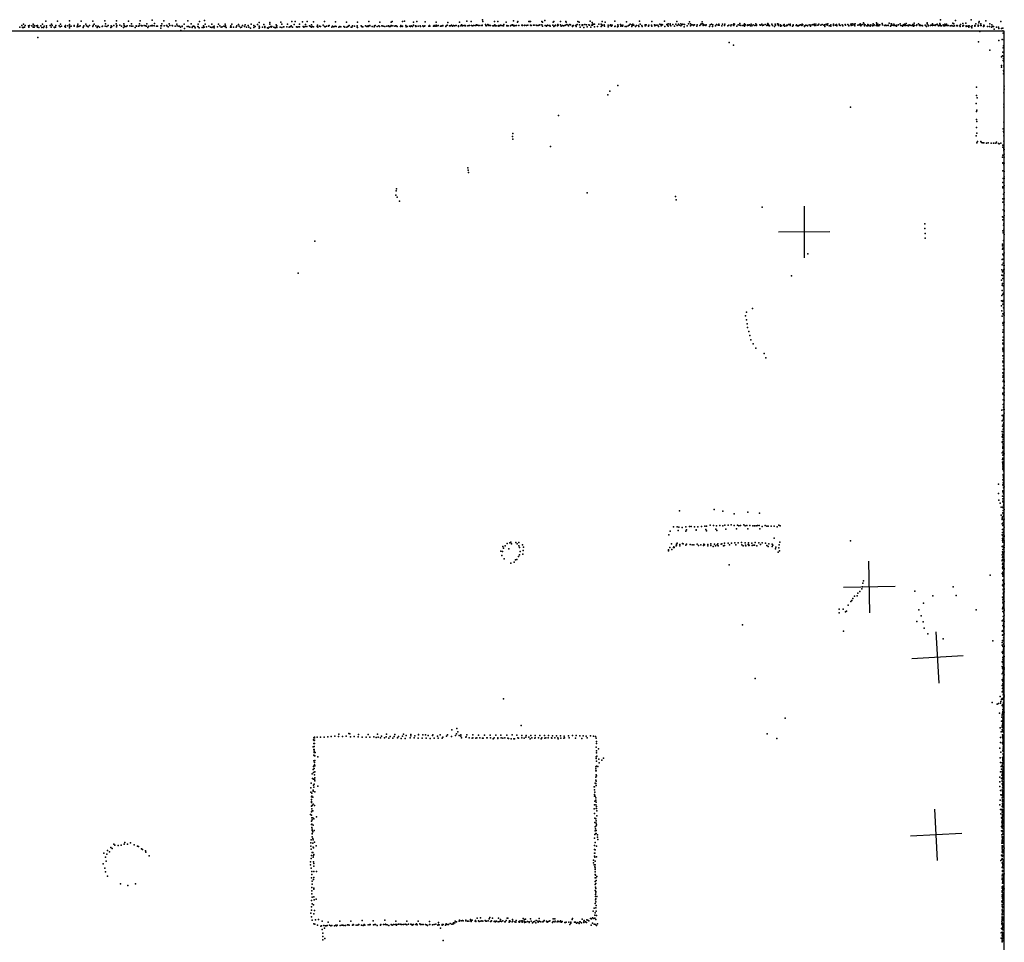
# Model space of a CAD drawing. Header units: millimetres. Extents: x -34227 to 17188, y -21142 to 32093.
# Tile 10 of 14: x -10554 to -2889, y 16348 to 23528. Entities that reach past the tile are written whole.
import ezdxf

# ---------------------------------------------------------------- set-up
doc = ezdxf.new("R2010")
doc.units = ezdxf.units.MM
for name, color, linetype in [('HWALLS', 32, 'Continuous'), ('P', 9, 'Continuous'), ('PANOS', 10, 'Continuous'), ('ROOMS', 1, 'Continuous')]:
    doc.layers.add(name, color=color, linetype=linetype)

msp = doc.modelspace()

# ---------------------------------------------------------------- linework, layer by layer
at = {"layer": 'HWALLS'}
for points in [[(-2889.2, 23437.8), (-17240.2, 23437.8)], [(-2889.2, 603.2), (-2889.2, 23437.8)]]:
    msp.add_lwpolyline(points, dxfattribs=at)
at = {"layer": 'P'}
for p in [(-10552, 23470), (-10538, 23482), (-10532, 23467), (-10523, 23494), (-10523, 23468), (-10516, 23471), (-10512, 23482), (-10486, 23481), (-10482, 23471), (-10477, 23484), (-10460, 23481), (-10449, 23493), (-10448, 23469), (-10442, 23484), (-10442, 23470), (-10425, 23481), (-10416, 23484), (-10414, 23469), (-10404, 23467), (-10390, 23480), (-10380, 23468), (-10377, 23492), (-10368, 23468), (-10364, 23478), (-10351, 23517), (-10346, 23479), (-10346, 23466), (-10317, 23482), (-10309, 23470), (-10306, 23492), (-10300, 23482), (-10285, 23469), (-10282, 23466), (-10274, 23470), (-10272, 23482), (-10259, 23517), (-10245, 23480), (-10238, 23473), (-10237, 23493), (-10227, 23478), (-10201, 23475), (-10198, 23470), (-10197, 23482), (-10179, 23481), (-10167, 23519), (-10167, 23490), (-10166, 23465), (-10164, 23478), (-10152, 23477), (-10130, 23484), (-10129, 23477), (-10107, 23473), (-10103, 23479), (-10102, 23493), (-10094, 23475), (-10082, 23480), (-10075, 23516), (-10060, 23467), (-10057, 23476), (-10053, 23481), (-10039, 23494), (-10033, 23479), (-10022, 23475), (-10021, 23472), (-10011, 23483), (-9984, 23516), (-9984, 23475), (-9981, 23482), (-9974, 23494), (-9961, 23480), (-9950, 23466), (-9949, 23474), (-9942, 23477), (-9933, 23471), (-9912, 23474), (-9910, 23478), (-9891, 23518), (-9888, 23478), (-9886, 23496), (-9874, 23475), (-9865, 23482), (-9844, 23466), (-9842, 23481), (-9839, 23472), (-9837, 23474), (-9820, 23482), (-9802, 23495), (-9800, 23473), (-9799, 23519), (-9797, 23483), (-9773, 23485), (-9760, 23478), (-9746, 23466), (-9744, 23497), (-9740, 23482), (-9735, 23474), (-9724, 23474), (-9717, 23481), (-9707, 23517), (-9695, 23481), (-9684, 23477), (-9682, 23496), (-9673, 23478), (-9654, 23467), (-9648, 23479), (-9645, 23478), (-9629, 23477), (-9623, 23480), (-9621, 23496), (-9615, 23518), (-9609, 23482), (-9605, 23480), (-9599, 23479), (-9584, 23482), (-9573, 23480), (-9567, 23478), (-9563, 23497), (-9556, 23466), (-9548, 23477), (-9534, 23480), (-9525, 23483), (-9523, 23524), (-9522, 23479), (-9519, 23482), (-9508, 23479), (-9505, 23498), (-9489, 23478), (-9482, 23478), (-9456, 23479), (-9456, 23463), (-9449, 23480), (-9446, 23496), (-9431, 23518), (-9428, 23479), (-9410, 23483), (-9408, 23481), (-9407, 23482), (-9399, 23473), (-9389, 23496), (-9384, 23482), (-9366, 23483), (-9363, 23481), (-9344, 23477), (-9338, 23519), (-9331, 23494), (-9328, 23480), (-9315, 23477), (-9310, 23478), (-9303, 23470), (-9289, 23478), (-9288, 23474), (-9274, 23494), (-9270, 23460), (-9250, 23475), (-9246, 23518), (-9240, 23476), (-9229, 23471), (-9220, 23495), (-9212, 23466), (-9209, 23475), (-9201, 23477), (-9193, 23476), (-9188, 23464), (-9167, 23476), (-9165, 23493), (-9165, 23472), (-9156, 23465), (-9154, 23513), (-9134, 23467), (-9122, 23479), (-9122, 23466), (-9118, 23470), (-9115, 23522), (-9110, 23492), (-9100, 23472), (-9081, 23478), (-9068, 23470), (-9058, 23493), (-9057, 23466), (-9048, 23473), (-9040, 23477), (-9039, 23464), (-9014, 23472), (-9006, 23494), (-8996, 23479), (-8986, 23469), (-8977, 23473), (-8965, 23478), (-8957, 23475), (-8954, 23493), (-8951, 23481), (-8946, 23467), (-8913, 23469), (-8909, 23479), (-8907, 23469), (-8901, 23492), (-8889, 23469), (-8868, 23469), (-8864, 23481), (-8850, 23491), (-8845, 23477), (-8836, 23466), (-8828, 23470), (-8820, 23482), (-8804, 23474), (-8798, 23489), (-8787, 23471), (-8776, 23482), (-8769, 23470), (-8758, 23463), (-8752, 23492), (-8731, 23482), (-8731, 23467), (-8721, 23476), (-8702, 23491), (-8689, 23507), (-8689, 23477), (-8689, 23463), (-8687, 23469), (-8664, 23469), (-8654, 23490), (-8646, 23474), (-8646, 23466), (-8625, 23465), (-8619, 23461), (-8611, 23471), (-8607, 23492), (-8606, 23505), (-8599, 23476), (-8597, 23469), (-8592, 23475), (-8575, 23469), (-8565, 23464), (-8557, 23489), (-8555, 23473), (-8552, 23468), (-8551, 23479), (-8527, 23470), (-8521, 23509), (-8513, 23492), (-8512, 23468), (-8499, 23472), (-8498, 23473), (-8474, 23473), (-8469, 23493), (-8455, 23470), (-8450, 23473), (-8443, 23476), (-8440, 23480), (-8435, 23513), (-8429, 23470), (-8417, 23490), (-8409, 23515), (-8400, 23473), (-8394, 23469), (-8385, 23472), (-8375, 23492), (-8375, 23473), (-8351, 23512), (-8347, 23474), (-8341, 23471), (-8331, 23475), (-8328, 23490), (-8319, 23475), (-8315, 23515), (-8297, 23480), (-8291, 23476), (-8283, 23470), (-8282, 23489), (-8275, 23475), (-8267, 23473), (-8266, 23512), (-8237, 23475), (-8235, 23486), (-8232, 23471), (-8220, 23477), (-8211, 23475), (-8191, 23485), (-8181, 23475), (-8180, 23513), (-8177, 23472), (-8166, 23478), (-8149, 23481), (-8149, 23477), (-8145, 23482), (-8123, 23470), (-8118, 23478), (-8109, 23473), (-8099, 23478), (-8096, 23512), (-8091, 23476), (-8069, 23469), (-8062, 23475), (-8054, 23473), (-8053, 23473), (-8030, 23476), (-8023, 23471), (-8010, 23510), (-8008, 23470), (-8000, 23475), (-7995, 23478), (-7990, 23483), (-7974, 23470), (-7968, 23470), (-7963, 23479), (-7947, 23478), (-7927, 23480), (-7927, 23470), (-7925, 23468), (-7924, 23509), (-7895, 23479), (-7893, 23477), (-7888, 23472), (-7882, 23472), (-7861, 23479), (-7851, 23476), (-7841, 23474), (-7840, 23479), (-7836, 23514), (-7827, 23483), (-7827, 23480), (-7811, 23475), (-7794, 23473), (-7791, 23480), (-7787, 23482), (-7772, 23476), (-7757, 23480), (-7752, 23474), (-7750, 23510), (-7735, 23479), (-7733, 23481), (-7725, 23477), (-7710, 23474), (-7696, 23478), (-7684, 23480), (-7678, 23475), (-7669, 23474), (-7663, 23510), (-7661, 23484), (-7659, 23479), (-7654, 23514), (-7649, 23479), (-7634, 23477), (-7627, 23479), (-7622, 23481), (-7615, 23475), (-7590, 23476), (-7586, 23484), (-7577, 23475), (-7573, 23513), (-7573, 23478), (-7558, 23516), (-7548, 23483), (-7544, 23473), (-7538, 23475), (-7520, 23477), (-7511, 23475), (-7507, 23479), (-7495, 23476), (-7489, 23485), (-7487, 23510), (-7473, 23481), (-7470, 23474), (-7468, 23477), (-7463, 23513), (-7451, 23477), (-7435, 23480), (-7434, 23474), (-7416, 23480), (-7411, 23476), (-7403, 23477), (-7399, 23480), (-7398, 23512), (-7370, 23478), (-7366, 23478), (-7365, 23481), (-7364, 23482), (-7360, 23478), (-7333, 23478), (-7328, 23482), (-7321, 23478), (-7312, 23477), (-7311, 23508), (-7311, 23485), (-7299, 23479), (-7295, 23484), (-7277, 23477), (-7274, 23478), (-7267, 23479), (-7261, 23480), (-7260, 23484), (-7236, 23475), (-7235, 23480), (-7226, 23485), (-7222, 23506), (-7208, 23479), (-7201, 23480), (-7192, 23486), (-7185, 23477), (-7178, 23484), (-7168, 23479), (-7158, 23482), (-7155, 23482), (-7138, 23480), (-7137, 23476), (-7131, 23508), (-7119, 23480), (-7115, 23487), (-7106, 23483), (-7106, 23479), (-7093, 23482), (-7086, 23482), (-7086, 23481), (-7084, 23479), (-7072, 23517), (-7064, 23480), (-7055, 23483), (-7053, 23482), (-7040, 23513), (-7036, 23482), (-7028, 23481), (-7021, 23483), (-7009, 23484), (-7004, 23484), (-6998, 23489), (-6998, 23485), (-6989, 23485), (-6981, 23484), (-6972, 23483), (-6955, 23484), (-6954, 23486), (-6953, 23484), (-6950, 23526), (-6949, 23514), (-6927, 23491), (-6924, 23484), (-6923, 23481), (-6922, 23483), (-6910, 23490), (-6907, 23484), (-6903, 23486), (-6894, 23482), (-6889, 23482), (-6871, 23481), (-6863, 23479), (-6858, 23514), (-6858, 23485), (-6856, 23489), (-6851, 23481), (-6839, 23481), (-6832, 23515), (-6825, 23483), (-6823, 23478), (-6814, 23482), (-6812, 23486), (-6800, 23482), (-6791, 23479), (-6787, 23481), (-6786, 23490), (-6768, 23510), (-6761, 23482), (-6761, 23481), (-6759, 23481), (-6750, 23481), (-6732, 23479), (-6731, 23484), (-6719, 23487), (-6717, 23486), (-6715, 23488), (-6710, 23518), (-6709, 23480), (-6702, 23481), (-6699, 23482), (-6699, 23479), (-6687, 23482), (-6678, 23508), (-6675, 23513), (-6669, 23483), (-6644, 23486), (-6643, 23484), (-6640, 23482), (-6639, 23485), (-6625, 23483), (-6622, 23486), (-6608, 23484), (-6599, 23486), (-6590, 23514), (-6582, 23514), (-6578, 23485), (-6577, 23513), (-6574, 23485), (-6574, 23483), (-6573, 23484), (-6553, 23485), (-6548, 23486), (-6532, 23486), (-6528, 23483), (-6518, 23482), (-6517, 23483), (-6510, 23486), (-6505, 23488), (-6504, 23487), (-6490, 23513), (-6488, 23487), (-6484, 23478), (-6483, 23508), (-6465, 23521), (-6464, 23484), (-6454, 23477), (-6453, 23481), (-6444, 23486), (-6433, 23484), (-6426, 23484), (-6425, 23478), (-6403, 23486), (-6402, 23509), (-6396, 23515), (-6395, 23476), (-6389, 23481), (-6383, 23486), (-6368, 23481), (-6364, 23491), (-6363, 23486), (-6345, 23514), (-6344, 23487), (-6338, 23478), (-6328, 23483), (-6320, 23481), (-6311, 23482), (-6304, 23486), (-6302, 23514), (-6300, 23508), (-6294, 23490), (-6284, 23485), (-6281, 23480), (-6270, 23490), (-6267, 23487), (-6251, 23481), (-6251, 23476), (-6245, 23483), (-6243, 23484), (-6224, 23484), (-6222, 23485), (-6222, 23475), (-6215, 23490), (-6208, 23515), (-6199, 23509), (-6196, 23489), (-6190, 23469), (-6176, 23488), (-6174, 23483), (-6169, 23487), (-6162, 23468), (-6155, 23491), (-6142, 23488), (-6136, 23472), (-6123, 23487), (-6117, 23486), (-6113, 23516), (-6107, 23470), (-6101, 23485), (-6097, 23506), (-6094, 23492), (-6094, 23485), (-6085, 23492), (-6080, 23472), (-6079, 23494), (-6056, 23476), (-6045, 23493), (-6028, 23493), (-6028, 23475), (-6024, 23490), (-6020, 23485), (-6019, 23515), (-6019, 23483), (-6005, 23489), (-6004, 23484), (-6002, 23477), (-5996, 23508), (-5973, 23485), (-5972, 23472), (-5956, 23483), (-5954, 23488), (-5948, 23478), (-5943, 23485), (-5941, 23485), (-5922, 23517), (-5921, 23475), (-5919, 23477), (-5900, 23473), (-5898, 23489), (-5895, 23477), (-5877, 23491), (-5874, 23477), (-5870, 23482), (-5860, 23477), (-5858, 23486), (-5841, 23475), (-5830, 23476), (-5829, 23512), (-5816, 23480), (-5809, 23485), (-5801, 23493), (-5789, 23476), (-5788, 23488), (-5781, 23494), (-5781, 23485), (-5774, 23486), (-5761, 23475), (-5752, 23484), (-5738, 23483), (-5735, 23475), (-5730, 23516), (-5725, 23493), (-5711, 23483), (-5709, 23475), (-5686, 23480), (-5685, 23487), (-5682, 23480), (-5676, 23488), (-5660, 23477), (-5658, 23481), (-5657, 23486), (-5635, 23486), (-5634, 23513), (-5633, 23477), (-5611, 23489), (-5610, 23481), (-5600, 23486), (-5585, 23486), (-5582, 23476), (-5571, 23494), (-5561, 23488), (-5559, 23479), (-5556, 23491), (-5549, 23487), (-5535, 23516), (-5532, 23476), (-5516, 23491), (-5510, 23486), (-5507, 23497), (-5507, 23477), (-5490, 23488), (-5489, 23497), (-5484, 23480), (-5469, 23491), (-5457, 23477), (-5446, 23492), (-5438, 23514), (-5435, 23482), (-5425, 23493), (-5420, 23485), (-5408, 23497), (-5408, 23480), (-5400, 23489), (-5391, 23493), (-5382, 23473), (-5378, 23490), (-5359, 23479), (-5348, 23495), (-5341, 23511), (-5332, 23495), (-5332, 23479), (-5323, 23489), (-5314, 23487), (-5309, 23483), (-5302, 23489), (-5282, 23478), (-5280, 23487), (-5259, 23482), (-5251, 23491), (-5250, 23495), (-5241, 23512), (-5238, 23497), (-5234, 23482), (-5233, 23493), (-5230, 23491), (-5220, 23485), (-5212, 23484), (-5209, 23489), (-5184, 23475), (-5178, 23487), (-5168, 23494), (-5160, 23476), (-5158, 23487), (-5137, 23481), (-5130, 23490), (-5116, 23486), (-5112, 23492), (-5112, 23485), (-5109, 23485), (-5089, 23480), (-5084, 23493), (-5082, 23492), (-5066, 23482), (-5064, 23492), (-5042, 23481), (-5033, 23485), (-5018, 23480), (-5016, 23488), (-5000, 23487), (-4995, 23496), (-4995, 23483), (-4991, 23491), (-4989, 23492), (-4971, 23478), (-4961, 23488), (-4949, 23498), (-4949, 23485), (-4941, 23483), (-4925, 23483), (-4915, 23487), (-4912, 23478), (-4911, 23495), (-4903, 23487), (-4888, 23484), (-4885, 23488), (-4880, 23486), (-4872, 23489), (-4865, 23480), (-4860, 23492), (-4854, 23481), (-4845, 23489), (-4832, 23483), (-4824, 23495), (-4819, 23489), (-4819, 23482), (-4793, 23488), (-4786, 23485), (-4776, 23493), (-4772, 23482), (-4763, 23486), (-4750, 23491), (-4739, 23482), (-4733, 23492), (-4730, 23498), (-4725, 23491), (-4725, 23484), (-4716, 23481), (-4700, 23493), (-4693, 23483), (-4678, 23476), (-4674, 23492), (-4670, 23485), (-4655, 23497), (-4649, 23489), (-4648, 23493), (-4647, 23483), (-4632, 23489), (-4631, 23478), (-4624, 23480), (-4607, 23486), (-4604, 23490), (-4601, 23477), (-4586, 23480), (-4582, 23485), (-4579, 23483), (-4568, 23491), (-4557, 23486), (-4556, 23494), (-4556, 23484), (-4538, 23478), (-4533, 23482), (-4532, 23487), (-4510, 23482), (-4507, 23489), (-4499, 23479), (-4492, 23480), (-4488, 23484), (-4483, 23486), (-4475, 23487), (-4465, 23484), (-4463, 23493), (-4458, 23487), (-4445, 23475), (-4442, 23480), (-4434, 23485), (-4425, 23483), (-4420, 23480), (-4408, 23488), (-4398, 23485), (-4398, 23478), (-4384, 23488), (-4377, 23491), (-4367, 23494), (-4367, 23484), (-4357, 23494), (-4357, 23482), (-4342, 23485), (-4335, 23489), (-4332, 23494), (-4318, 23485), (-4308, 23490), (-4293, 23486), (-4288, 23489), (-4285, 23486), (-4285, 23475), (-4275, 23492), (-4268, 23486), (-4264, 23496), (-4252, 23479), (-4243, 23484), (-4240, 23488), (-4239, 23477), (-4219, 23492), (-4218, 23490), (-4218, 23484), (-4202, 23485), (-4196, 23490), (-4193, 23484), (-4192, 23479), (-4176, 23493), (-4173, 23485), (-4168, 23484), (-4151, 23487), (-4151, 23487), (-4150, 23486), (-4146, 23480), (-4128, 23490), (-4125, 23486), (-4106, 23490), (-4100, 23482), (-4099, 23481), (-4084, 23492), (-4082, 23484), (-4074, 23496), (-4073, 23485), (-4061, 23493), (-4057, 23486), (-4056, 23484), (-4053, 23481), (-4050, 23495), (-4029, 23486), (-4018, 23487), (-4013, 23488), (-4010, 23497), (-4007, 23479), (-4003, 23486), (-3995, 23491), (-3985, 23503), (-3980, 23488), (-3979, 23492), (-3978, 23481), (-3973, 23489), (-3960, 23481), (-3960, 23481), (-3952, 23479), (-3951, 23490), (-3945, 23485), (-3934, 23477), (-3928, 23489), (-3915, 23481), (-3914, 23483), (-3911, 23495), (-3905, 23484), (-3903, 23489), (-3887, 23483), (-3885, 23504), (-3882, 23492), (-3878, 23480), (-3876, 23485), (-3874, 23494), (-3867, 23481), (-3860, 23487), (-3857, 23489), (-3841, 23498), (-3838, 23488), (-3838, 23487), (-3821, 23483), (-3815, 23486), (-3812, 23482), (-3807, 23484), (-3793, 23485), (-3793, 23483), (-3785, 23502), (-3774, 23478), (-3771, 23484), (-3770, 23496), (-3768, 23496), (-3763, 23486), (-3749, 23492), (-3749, 23483), (-3743, 23485), (-3739, 23484), (-3728, 23478), (-3726, 23486), (-3713, 23488), (-3700, 23497), (-3695, 23484), (-3682, 23484), (-3681, 23478), (-3674, 23487), (-3670, 23483), (-3666, 23494), (-3662, 23489), (-3659, 23482), (-3654, 23498), (-3645, 23482), (-3637, 23484), (-3635, 23482), (-3635, 23480), (-3631, 23488), (-3623, 23485), (-3615, 23482), (-3603, 23483), (-3601, 23487), (-3600, 23491), (-3596, 23478), (-3592, 23486), (-3591, 23502), (-3588, 23483), (-3572, 23483), (-3569, 23487), (-3557, 23495), (-3550, 23482), (-3547, 23487), (-3541, 23483), (-3532, 23483), (-3528, 23484), (-3525, 23481), (-3505, 23485), (-3502, 23483), (-3494, 23476), (-3491, 23504), (-3491, 23495), (-3483, 23486), (-3480, 23480), (-3463, 23484), (-3460, 23485), (-3457, 23485), (-3454, 23485), (-3448, 23495), (-3448, 23484), (-3438, 23485), (-3434, 23485), (-3428, 23482), (-3421, 23488), (-3411, 23493), (-3404, 23483), (-3401, 23479), (-3394, 23485), (-3393, 23484), (-3390, 23499), (-3388, 23490), (-3385, 23528), (-3383, 23480), (-3378, 23481), (-3366, 23487), (-3359, 23481), (-3354, 23480), (-3351, 23494), (-3344, 23484), (-3338, 23494), (-3334, 23482), (-3325, 23483), (-3310, 23481), (-3307, 23480), (-3306, 23480), (-3299, 23482), (-3290, 23502), (-3287, 23478), (-3281, 23497), (-3277, 23480), (-3268, 23522), (-3260, 23480), (-3259, 23482), (-3256, 23484), (-3254, 23479), (-3236, 23479), (-3232, 23476), (-3230, 23491), (-3213, 23479), (-3211, 23498), (-3211, 23477), (-3208, 23483), (-3189, 23500), (-3187, 23481), (-3186, 23477), (-3186, 23476), (-3172, 23477), (-3166, 23479), (-3166, 23471), (-3162, 23480), (-3148, 23527), (-3147, 23475), (-3142, 23465), (-3140, 23479), (-3119, 23477), (-3118, 23484), (-3118, 23480), (-3116, 23479), (-3111, 23495), (-3092, 23485), (-3092, 23477), (-3088, 23503), (-3084, 23514), (-3074, 23482), (-3071, 23497), (-3070, 23482), (-3050, 23474), (-3048, 23486), (-3047, 23481), (-3032, 23519), (-3019, 23476), (-3005, 23475), (-3001, 23497), (-2989, 23469), (-2987, 23488), (-2980, 23474), (-2974, 23476), (-2967, 23455), (-2949, 23471), (-2935, 23470), (-2931, 23459), (-2915, 23515), (-2912, 23459), (-2900, 23461), (-10412, 23390), (-9300, 23445), (-3079, 23436), (-2902, 23441), (-2897, 23424), (-5032, 23351), (-4997, 23329), (-3091, 23357), (-2932, 23367), (-2905, 23373), (-2899, 23309), (-2898, 23308), (-2896, 23325), (-2892, 23370), (-3001, 23291), (-2912, 23238), (-2904, 23247), (-2902, 23276), (-2896, 23245), (-2896, 23225), (-2894, 23269), (-2911, 23159), (-2910, 23172), (-2898, 23210), (-2894, 23174), (-2893, 23200), (-2892, 23162), (-2896, 23106), (-2895, 23132), (-2892, 23121), (-5897, 23015), (-3106, 23003), (-2890, 23011), (-5975, 22944), (-5961, 22973), (-3106, 22939), (-3101, 22919), (-2894, 22960), (-2890, 22987), (-4086, 22848), (-3108, 22875), (-2893, 22871), (-2893, 22847), (-6359, 22783), (-3106, 22813), (-3102, 22825), (-3106, 22750), (-3105, 22688), (-3103, 22735), (-2894, 22730), (-6717, 22619), (-6714, 22641), (-3109, 22624), (-3104, 22646), (-2897, 22678), (-2895, 22659), (-2892, 22651), (-2892, 22624), (-6716, 22598), (-6421, 22541), (-3104, 22570), (-3098, 22580), (-3072, 22579), (-3066, 22571), (-3057, 22570), (-3048, 22569), (-3029, 22568), (-3014, 22569), (-2991, 22568), (-2973, 22567), (-2971, 22568), (-2954, 22568), (-2951, 22575), (-2935, 22565), (-2929, 22563), (-2916, 22566), (-2902, 22536), (-2900, 22552), (-2892, 22582), (-2903, 22457), (-2902, 22474), (-2894, 22525), (-2894, 22515), (-2892, 22514), (-2892, 22508), (-2891, 22481), (-2891, 22459), (-2890, 22518), (-2902, 22412), (-2901, 22414), (-2892, 22398), (-2890, 22412), (-7066, 22376), (-7062, 22357), (-7061, 22338), (-2901, 22351), (-2891, 22346), (-2890, 22305), (-2902, 22261), (-2901, 22228), (-2898, 22291), (-2891, 22291), (-2891, 22238), (-7626, 22162), (-7623, 22195), (-7620, 22212), (-6135, 22181), (-5449, 22152), (-2901, 22220), (-2896, 22170), (-2891, 22182), (-7616, 22147), (-7596, 22116), (-5444, 22125), (-2900, 22134), (-2900, 22107), (-2890, 22133), (-2890, 22086), (-4773, 22070), (-2898, 22048), (-2891, 22044), (-2891, 22036), (-2890, 22003), (-3507, 21939), (-2903, 21993), (-2902, 21970), (-2896, 21989), (-2895, 21929), (-2892, 21986), (-2892, 21941), (-3507, 21902), (-3504, 21865), (-2901, 21886), (-2897, 21869), (-2892, 21898), (-2891, 21857), (-8256, 21805), (-3504, 21828), (-2904, 21782), (-2903, 21768), (-2896, 21810), (-4419, 21705), (-2904, 21742), (-2902, 21702), (-2901, 21750), (-2899, 21749), (-2895, 21692), (-2890, 21713), (-2906, 21661), (-2906, 21621), (-2902, 21665), (-2899, 21632), (-2894, 21614), (-2890, 21616), (-8385, 21554), (-2908, 21581), (-2908, 21541), (-2903, 21565), (-2899, 21573), (-2893, 21585), (-2890, 21587), (-2890, 21555), (-4545, 21534), (-2910, 21502), (-2905, 21461), (-2903, 21474), (-2900, 21536), (-2900, 21515), (-2906, 21421), (-2902, 21392), (-2899, 21457), (-2896, 21400), (-2910, 21341), (-2909, 21381), (-2902, 21335), (-2901, 21313), (-2900, 21334), (-2897, 21342), (-4895, 21253), (-4849, 21279), (-2910, 21301), (-2909, 21261), (-2901, 21238), (-2895, 21286), (-2890, 21247), (-4903, 21224), (-4897, 21193), (-4891, 21162), (-2905, 21220), (-2902, 21166), (-2901, 21165), (-2897, 21171), (-2893, 21230), (-2891, 21174), (-2890, 21228), (-4889, 21132), (-4877, 21100), (-2901, 21095), (-2899, 21151), (-2898, 21114), (-4869, 21069), (-4862, 21037), (-4844, 21004), (-2902, 21011), (-2901, 21033), (-2899, 21057), (-2897, 21002), (-4823, 20971), (-4759, 20930), (-2901, 20959), (-2900, 20972), (-2897, 20945), (-4745, 20897), (-2901, 20913), (-2901, 20870), (-2899, 20860), (-2896, 20890), (-2902, 20779), (-2899, 20808), (-2898, 20833), (-2897, 20777), (-2893, 20771), (-2891, 20807), (-2901, 20745), (-2898, 20759), (-2898, 20711), (-2896, 20722), (-2890, 20716), (-2890, 20706), (-2900, 20622), (-2899, 20666), (-2898, 20659), (-2891, 20682), (-2891, 20656), (-2891, 20630), (-2901, 20616), (-2898, 20616), (-2898, 20569), (-2897, 20611), (-2893, 20566), (-2891, 20605), (-2890, 20567), (-2908, 20489), (-2897, 20533), (-2896, 20494), (-2895, 20512), (-2894, 20498), (-2893, 20538), (-2891, 20495), (-2890, 20465), (-2905, 20448), (-2905, 20407), (-2904, 20447), (-2898, 20450), (-2898, 20413), (-2896, 20426), (-2895, 20440), (-2893, 20393), (-2907, 20324), (-2903, 20365), (-2900, 20321), (-2899, 20339), (-2898, 20377), (-2897, 20367), (-2896, 20383), (-2896, 20350), (-2893, 20317), (-2906, 20241), (-2905, 20282), (-2904, 20301), (-2903, 20245), (-2902, 20293), (-2901, 20277), (-2897, 20260), (-2896, 20293), (-2907, 20158), (-2904, 20160), (-2901, 20198), (-2900, 20208), (-2900, 20191), (-2899, 20224), (-2897, 20230), (-2897, 20198), (-2897, 20169), (-2896, 20164), (-2893, 20211), (-2903, 20105), (-2903, 20084), (-2902, 20115), (-2900, 20156), (-2900, 20138), (-2899, 20108), (-2899, 20082), (-2897, 20114), (-2896, 20144), (-2896, 20090), (-2895, 20142), (-2890, 20150), (-2902, 20073), (-2902, 20032), (-2902, 20030), (-2901, 20047), (-2900, 20064), (-2898, 20059), (-2897, 20039), (-2896, 20064), (-2895, 20051), (-2895, 20017), (-2894, 20043), (-2894, 20020), (-2892, 20017), (-2901, 19946), (-2899, 19988), (-2897, 19984), (-2896, 19963), (-2896, 19950), (-2896, 19944), (-2896, 19928), (-2895, 19972), (-2895, 19967), (-2894, 19987), (-2893, 19941), (-2935, 19914), (-2902, 19861), (-2901, 19909), (-2901, 19853), (-2899, 19903), (-2897, 19924), (-2897, 19904), (-2897, 19861), (-2895, 19885), (-2894, 19911), (-2893, 19916), (-2890, 19892), (-2935, 19841), (-2931, 19788), (-2904, 19819), (-2902, 19781), (-2901, 19776), (-2900, 19800), (-2896, 19838), (-2896, 19816), (-2895, 19846), (-2894, 19814), (-2893, 19780), (-5418, 19705), (-5147, 19715), (-5079, 19703), (-2922, 19764), (-2914, 19733), (-2904, 19734), (-2899, 19708), (-2897, 19729), (-2896, 19772), (-2896, 19750), (-2894, 19761), (-2894, 19736), (-2894, 19728), (-2893, 19746), (-2891, 19717), (-4993, 19683), (-4886, 19695), (-4794, 19687), (-2913, 19673), (-2907, 19637), (-2906, 19648), (-2903, 19658), (-2900, 19690), (-2899, 19661), (-2899, 19637), (-2898, 19683), (-2893, 19668), (-2892, 19685), (-2892, 19627), (-2891, 19642), (-5490, 19547), (-5465, 19580), (-5436, 19581), (-5428, 19552), (-5423, 19579), (-5397, 19576), (-5369, 19547), (-5368, 19580), (-5362, 19557), (-5340, 19583), (-5327, 19584), (-5301, 19582), (-5289, 19555), (-5287, 19558), (-5275, 19580), (-5247, 19584), (-5220, 19585), (-5212, 19560), (-5208, 19550), (-5207, 19586), (-5178, 19595), (-5154, 19591), (-5136, 19563), (-5129, 19590), (-5128, 19552), (-5103, 19592), (-5079, 19590), (-5065, 19595), (-5057, 19564), (-5040, 19594), (-5015, 19596), (-4991, 19592), (-4975, 19566), (-4966, 19595), (-4955, 19589), (-4943, 19591), (-4917, 19596), (-4907, 19588), (-4894, 19591), (-4885, 19566), (-4870, 19592), (-4846, 19590), (-4835, 19588), (-4822, 19588), (-4810, 19592), (-4798, 19591), (-4792, 19565), (-4775, 19584), (-4751, 19591), (-4739, 19587), (-4728, 19586), (-4704, 19586), (-4681, 19585), (-4657, 19581), (-4645, 19593), (-4633, 19588), (-2905, 19605), (-2904, 19561), (-2902, 19591), (-2899, 19614), (-2899, 19611), (-2899, 19562), (-2898, 19559), (-2892, 19600), (-2892, 19548), (-2891, 19579), (-5500, 19520), (-4681, 19492), (-4087, 19472), (-2906, 19519), (-2904, 19538), (-2903, 19516), (-2903, 19489), (-2903, 19474), (-2901, 19538), (-2901, 19482), (-2898, 19502), (-2897, 19535), (-2893, 19522), (-2893, 19485), (-2890, 19511), (-2890, 19505), (-2890, 19471), (-6809, 19391), (-6794, 19428), (-6788, 19414), (-6774, 19432), (-6760, 19451), (-6746, 19411), (-6738, 19457), (-6731, 19462), (-6725, 19449), (-6691, 19460), (-6681, 19450), (-6669, 19459), (-6668, 19434), (-6662, 19419), (-6639, 19442), (-6634, 19397), (-6632, 19424), (-5504, 19395), (-5502, 19403), (-5493, 19419), (-5480, 19450), (-5477, 19405), (-5465, 19421), (-5462, 19425), (-5459, 19419), (-5444, 19432), (-5442, 19439), (-5441, 19447), (-5435, 19453), (-5416, 19443), (-5415, 19434), (-5393, 19452), (-5390, 19449), (-5367, 19439), (-5362, 19447), (-5334, 19443), (-5319, 19442), (-5306, 19442), (-5281, 19447), (-5270, 19436), (-5251, 19441), (-5230, 19435), (-5227, 19447), (-5222, 19440), (-5198, 19444), (-5198, 19433), (-5173, 19449), (-5173, 19436), (-5155, 19429), (-5144, 19445), (-5138, 19432), (-5125, 19440), (-5119, 19449), (-5117, 19432), (-5092, 19447), (-5088, 19450), (-5075, 19433), (-5067, 19437), (-5066, 19454), (-5040, 19455), (-5028, 19442), (-5013, 19454), (-4987, 19456), (-4980, 19441), (-4960, 19456), (-4934, 19459), (-4932, 19441), (-4922, 19433), (-4907, 19456), (-4904, 19439), (-4902, 19433), (-4883, 19443), (-4881, 19457), (-4877, 19435), (-4876, 19439), (-4854, 19454), (-4851, 19437), (-4843, 19439), (-4834, 19438), (-4828, 19459), (-4816, 19434), (-4801, 19456), (-4787, 19444), (-4775, 19457), (-4748, 19455), (-4739, 19436), (-4728, 19428), (-4721, 19450), (-4696, 19428), (-4695, 19447), (-4691, 19438), (-4670, 19411), (-4667, 19424), (-4644, 19417), (-4641, 19442), (-4638, 19394), (-4636, 19461), (-2905, 19429), (-2902, 19461), (-2902, 19428), (-2901, 19404), (-2900, 19431), (-2900, 19430), (-2896, 19420), (-2895, 19430), (-2890, 19462), (-2890, 19450), (-2890, 19438), (-2890, 19419), (-6801, 19359), (-6795, 19389), (-6782, 19331), (-6694, 19323), (-6683, 19326), (-6670, 19349), (-6662, 19362), (-6657, 19390), (-6637, 19369), (-4650, 19385), (-2905, 19364), (-2905, 19321), (-2905, 19317), (-2903, 19387), (-2903, 19343), (-2902, 19350), (-2902, 19320), (-2901, 19376), (-2900, 19377), (-2900, 19328), (-2898, 19325), (-2896, 19373), (-2896, 19351), (-2894, 19340), (-2892, 19363), (-2891, 19386), (-2891, 19325), (-6731, 19298), (-6704, 19306), (-5031, 19286), (-2903, 19291), (-2903, 19261), (-2902, 19299), (-2902, 19272), (-2901, 19287), (-2901, 19254), (-2898, 19253), (-2893, 19279), (-2893, 19241), (-2891, 19313), (-2891, 19252), (-2890, 19256), (-3985, 19161), (-3000, 19206), (-2905, 19219), (-2901, 19227), (-2901, 19209), (-2901, 19198), (-2900, 19164), (-2897, 19212), (-2897, 19169), (-2895, 19163), (-2894, 19219), (-2894, 19198), (-2893, 19171), (-3999, 19098), (-3993, 19114), (-3990, 19142), (-3287, 19115), (-2904, 19126), (-2900, 19130), (-2899, 19096), (-2897, 19136), (-2897, 19128), (-2897, 19119), (-2897, 19090), (-2896, 19093), (-2895, 19150), (-2893, 19111), (-2891, 19136), (-2891, 19098), (-2890, 19139), (-2890, 19097), (-4076, 19009), (-4069, 19022), (-4055, 19042), (-4035, 19045), (-4030, 19064), (-4014, 19077), (-3586, 19081), (-3446, 19045), (-3263, 19047), (-2904, 19033), (-2901, 19013), (-2899, 19028), (-2897, 19059), (-2896, 19064), (-2896, 19058), (-2896, 19028), (-2896, 19021), (-2895, 19073), (-2893, 19049), (-2893, 19041), (-2893, 19018), (-2892, 19027), (-2891, 19076), (-4176, 18941), (-4144, 18940), (-4104, 18971), (-4083, 18999), (-3554, 18934), (-3517, 18987), (-3109, 18936), (-2904, 18943), (-2901, 18954), (-2900, 18995), (-2899, 18984), (-2899, 18958), (-2897, 18991), (-2896, 18966), (-2895, 18988), (-2895, 18979), (-2895, 18955), (-2892, 18957), (-2892, 18943), (-2891, 19001), (-2891, 18941), (-4176, 18912), (-4126, 18920), (-4117, 18925), (-3536, 18888), (-2900, 18922), (-2899, 18857), (-2898, 18884), (-2897, 18883), (-2897, 18858), (-2896, 18856), (-2895, 18920), (-2894, 18908), (-2894, 18885), (-2894, 18867), (-2890, 18929), (-2890, 18894), (-4926, 18818), (-3570, 18844), (-3521, 18841), (-3512, 18793), (-2906, 18849), (-2901, 18812), (-2900, 18849), (-2895, 18830), (-2895, 18802), (-2893, 18823), (-2893, 18811), (-2892, 18834), (-2892, 18820), (-2892, 18794), (-2892, 18787), (-2891, 18845), (-2891, 18804), (-4141, 18768), (-3485, 18748), (-3365, 18710), (-2905, 18768), (-2904, 18738), (-2901, 18774), (-2897, 18742), (-2896, 18770), (-2896, 18743), (-2896, 18718), (-2895, 18765), (-2894, 18772), (-2893, 18722), (-2893, 18716), (-2891, 18749), (-2979, 18694), (-2907, 18680), (-2905, 18659), (-2903, 18696), (-2902, 18650), (-2897, 18693), (-2896, 18667), (-2895, 18699), (-2895, 18696), (-2895, 18646), (-2895, 18628), (-2894, 18637), (-2893, 18700), (-2893, 18666), (-2893, 18641), (-2892, 18674), (-2891, 18654), (-2891, 18650), (-2907, 18605), (-2902, 18611), (-2900, 18595), (-2900, 18563), (-2898, 18597), (-2898, 18550), (-2896, 18599), (-2896, 18597), (-2896, 18574), (-2896, 18573), (-2895, 18624), (-2895, 18622), (-2895, 18555), (-2894, 18593), (-2893, 18605), (-2893, 18604), (-2892, 18555), (-2890, 18573), (-2905, 18530), (-2905, 18495), (-2904, 18481), (-2902, 18524), (-2900, 18547), (-2899, 18479), (-2898, 18471), (-2897, 18511), (-2897, 18491), (-2896, 18533), (-2896, 18521), (-2896, 18513), (-2893, 18498), (-2892, 18531), (-2892, 18507), (-2891, 18483), (-2891, 18472), (-4829, 18401), (-2905, 18436), (-2901, 18444), (-2899, 18450), (-2898, 18457), (-2898, 18404), (-2897, 18452), (-2896, 18449), (-2896, 18425), (-2896, 18410), (-2896, 18402), (-2895, 18421), (-2894, 18459), (-2894, 18436), (-2891, 18428), (-2906, 18391), (-2906, 18345), (-2903, 18324), (-2900, 18381), (-2900, 18358), (-2899, 18393), (-2899, 18362), (-2898, 18342), (-2897, 18386), (-2897, 18330), (-2896, 18353), (-2895, 18370), (-2895, 18364), (-2895, 18322), (-2894, 18385), (-2894, 18369), (-2893, 18337), (-2892, 18383), (-2892, 18341), (-6788, 18242), (-2922, 18261), (-2907, 18296), (-2906, 18245), (-2899, 18273), (-2898, 18306), (-2897, 18297), (-2896, 18276), (-2896, 18249), (-2895, 18317), (-2895, 18308), (-2895, 18286), (-2894, 18293), (-2894, 18290), (-2894, 18250), (-2892, 18257), (-2891, 18271), (-2890, 18259), (-2985, 18214), (-2944, 18201), (-2934, 18207), (-2918, 18209), (-2915, 18222), (-2910, 18238), (-2906, 18191), (-2903, 18195), (-2902, 18239), (-2897, 18181), (-2896, 18234), (-2896, 18216), (-2896, 18196), (-2895, 18211), (-2895, 18207), (-2895, 18176), (-2894, 18233), (-2894, 18211), (-2894, 18183), (-2893, 18185), (-2892, 18239), (-2892, 18217), (-2892, 18199), (-4595, 18092), (-2926, 18131), (-2908, 18099), (-2907, 18119), (-2905, 18114), (-2903, 18131), (-2901, 18144), (-2900, 18160), (-2900, 18137), (-2899, 18103), (-2899, 18100), (-2898, 18161), (-2897, 18147), (-2897, 18129), (-2896, 18158), (-2896, 18118), (-2895, 18146), (-2894, 18137), (-2893, 18127), (-2891, 18139), (-7152, 18012), (-6651, 18036), (-2922, 18017), (-2911, 18068), (-2906, 18031), (-2905, 18023), (-2904, 18066), (-2904, 18044), (-2904, 18024), (-2902, 18074), (-2901, 18052), (-2900, 18087), (-2900, 18038), (-2898, 18061), (-2898, 18025), (-2897, 18085), (-2896, 18035), (-2895, 18078), (-2895, 18076), (-2894, 18074), (-2892, 18049), (-8264, 17939), (-8260, 17943), (-8259, 17938), (-8239, 17943), (-8211, 17945), (-8183, 17944), (-8156, 17947), (-8128, 17948), (-8101, 17951), (-8071, 17949), (-8069, 17968), (-8041, 17949), (-8013, 17951), (-7991, 17972), (-7984, 17969), (-7979, 17946), (-7951, 17948), (-7920, 17947), (-7916, 17966), (-7887, 17943), (-7857, 17945), (-7842, 17966), (-7827, 17944), (-7797, 17947), (-7780, 17941), (-7768, 17967), (-7764, 17945), (-7746, 17940), (-7736, 17951), (-7713, 17939), (-7701, 17947), (-7698, 17967), (-7681, 17936), (-7671, 17948), (-7648, 17935), (-7639, 17949), (-7633, 17966), (-7613, 17938), (-7606, 17949), (-7575, 17952), (-7565, 17967), (-7545, 17956), (-7515, 17938), (-7510, 17954), (-7508, 17964), (-7482, 17939), (-7477, 17955), (-7453, 17935), (-7449, 17965), (-7449, 17962), (-7421, 17935), (-7415, 17963), (-7394, 17963), (-7390, 17935), (-7375, 17956), (-7341, 17956), (-7337, 17962), (-7328, 17935), (-7302, 17953), (-7297, 17936), (-7281, 17962), (-7266, 17937), (-7260, 17945), (-7231, 17953), (-7224, 17963), (-7192, 17950), (-7189, 18002), (-7160, 17956), (-7154, 17969), (-7142, 17985), (-7132, 17956), (-7120, 17963), (-7120, 17952), (-7114, 17940), (-7082, 17944), (-7077, 17947), (-7072, 17962), (-7056, 17940), (-7031, 17937), (-7027, 17940), (-7025, 17962), (-7002, 17936), (-6995, 17940), (-6981, 17960), (-6972, 17938), (-6952, 17935), (-6945, 17936), (-6936, 17960), (-6917, 17940), (-6915, 17938), (-6891, 17960), (-6888, 17938), (-6860, 17938), (-6847, 17960), (-6832, 17938), (-6808, 17959), (-6805, 17939), (-6792, 17936), (-6777, 17939), (-6762, 17960), (-6753, 17936), (-6720, 17961), (-6683, 17959), (-6675, 17940), (-6672, 17936), (-6646, 17958), (-6645, 17938), (-6626, 17935), (-6615, 17944), (-6611, 17957), (-6590, 17943), (-6574, 17958), (-6566, 17939), (-6543, 17937), (-6541, 17957), (-6541, 17938), (-6515, 17938), (-6504, 17957), (-6489, 17938), (-6469, 17957), (-6465, 17937), (-6458, 17938), (-6439, 17939), (-6438, 17956), (-6413, 17939), (-6411, 17936), (-6405, 17955), (-6388, 17939), (-6374, 17955), (-6364, 17938), (-6344, 17954), (-6340, 17936), (-6319, 17935), (-6315, 17953), (-6314, 17938), (-6282, 17955), (-6276, 17938), (-6250, 17956), (-6228, 17937), (-6221, 17956), (-6193, 17955), (-6167, 17954), (-6144, 17952), (-6136, 17939), (-6111, 17955), (-6088, 17953), (-6072, 17948), (-6066, 17937), (-4735, 17970), (-2918, 17941), (-2914, 17985), (-2906, 18002), (-2904, 17988), (-2904, 17946), (-2903, 17999), (-2903, 17962), (-2900, 17955), (-2900, 17948), (-2900, 17935), (-2899, 18011), (-2899, 17938), (-2898, 17988), (-2897, 18011), (-2897, 17987), (-2897, 17960), (-2897, 17942), (-2896, 17981), (-2895, 17986), (-2894, 17954), (-2893, 17947), (-8270, 17870), (-8267, 17924), (-8264, 17894), (-8262, 17872), (-8261, 17919), (-8260, 17921), (-8260, 17896), (-7583, 17934), (-7552, 17933), (-7359, 17934), (-6869, 17931), (-6831, 17934), (-6749, 17933), (-6729, 17930), (-6706, 17931), (-6702, 17931), (-6581, 17932), (-6494, 17932), (-6361, 17932), (-6179, 17934), (-6065, 17866), (-6064, 17895), (-6063, 17910), (-4660, 17933), (-2923, 17859), (-2918, 17903), (-2903, 17902), (-2903, 17896), (-2900, 17899), (-2899, 17892), (-2899, 17869), (-2898, 17927), (-2898, 17888), (-2898, 17884), (-2897, 17933), (-2897, 17918), (-2897, 17913), (-2897, 17858), (-2896, 17882), (-8264, 17804), (-8263, 17848), (-8262, 17847), (-8262, 17835), (-8261, 17824), (-8260, 17800), (-8257, 17799), (-8254, 17826), (-8233, 17792), (-6065, 17792), (-6064, 17837), (-6063, 17823), (-6062, 17797), (-6048, 17854), (-2921, 17784), (-2917, 17827), (-2904, 17785), (-2902, 17843), (-2902, 17788), (-2901, 17837), (-2900, 17843), (-2899, 17834), (-2898, 17856), (-2898, 17842), (-2898, 17837), (-2898, 17808), (-2897, 17817), (-2897, 17786), (-2896, 17803), (-2896, 17791), (-2894, 17853), (-8266, 17715), (-8265, 17760), (-8262, 17723), (-8260, 17747), (-8258, 17728), (-8255, 17763), (-8255, 17721), (-6068, 17714), (-6065, 17777), (-6063, 17758), (-6063, 17719), (-6054, 17715), (-6045, 17774), (-6043, 17745), (-6021, 17764), (-6010, 17781), (-2919, 17748), (-2914, 17715), (-2907, 17744), (-2907, 17727), (-2903, 17719), (-2903, 17716), (-2901, 17776), (-2901, 17767), (-2901, 17743), (-2901, 17738), (-2901, 17714), (-2900, 17760), (-2900, 17714), (-2899, 17758), (-2899, 17737), (-2898, 17765), (-2898, 17736), (-2898, 17706), (-2897, 17777), (-2896, 17757), (-8277, 17658), (-8268, 17693), (-8267, 17668), (-8262, 17699), (-8258, 17651), (-8257, 17675), (-6070, 17681), (-6069, 17634), (-6068, 17698), (-6066, 17651), (-6065, 17683), (-6064, 17643), (-2924, 17633), (-2918, 17675), (-2911, 17694), (-2908, 17648), (-2906, 17677), (-2906, 17674), (-2904, 17658), (-2903, 17666), (-2903, 17650), (-2902, 17681), (-2902, 17674), (-2901, 17694), (-2901, 17642), (-2901, 17632), (-2900, 17661), (-2900, 17634), (-2895, 17683), (-2894, 17664), (-8285, 17587), (-8275, 17622), (-8267, 17570), (-8266, 17618), (-8265, 17555), (-8261, 17579), (-8258, 17614), (-8257, 17603), (-8256, 17627), (-8234, 17562), (-6081, 17557), (-6079, 17557), (-6074, 17585), (-6070, 17584), (-6068, 17610), (-6067, 17602), (-6065, 17567), (-2924, 17559), (-2923, 17597), (-2910, 17623), (-2908, 17625), (-2906, 17604), (-2906, 17581), (-2906, 17580), (-2905, 17602), (-2904, 17576), (-2903, 17622), (-2903, 17584), (-2902, 17617), (-2902, 17578), (-2902, 17568), (-2901, 17599), (-2900, 17554), (-2899, 17564), (-2898, 17591), (-8288, 17516), (-8286, 17551), (-8282, 17480), (-8279, 17507), (-8279, 17484), (-8272, 17476), (-8269, 17531), (-8269, 17523), (-8255, 17519), (-6079, 17484), (-6078, 17533), (-6078, 17499), (-6076, 17516), (-6073, 17486), (-2919, 17528), (-2917, 17494), (-2906, 17535), (-2906, 17490), (-2903, 17551), (-2903, 17522), (-2903, 17497), (-2901, 17518), (-2901, 17509), (-2901, 17496), (-2901, 17477), (-2900, 17517), (-2899, 17531), (-2899, 17530), (-2899, 17529), (-2899, 17478), (-2899, 17476), (-2898, 17546), (-2898, 17484), (-2896, 17506), (-8283, 17460), (-8282, 17436), (-8281, 17444), (-8281, 17408), (-8277, 17411), (-8270, 17422), (-8260, 17413), (-6080, 17417), (-6076, 17446), (-6070, 17417), (-6069, 17471), (-6069, 17454), (-6066, 17439), (-6063, 17405), (-2924, 17418), (-2922, 17454), (-2905, 17472), (-2905, 17404), (-2904, 17456), (-2904, 17451), (-2904, 17424), (-2904, 17409), (-2903, 17444), (-2903, 17427), (-2902, 17457), (-2900, 17459), (-2900, 17419), (-2899, 17431), (-2899, 17430), (-2899, 17409), (-8291, 17341), (-8282, 17364), (-8281, 17337), (-8280, 17387), (-8278, 17372), (-8271, 17370), (-8242, 17323), (-6083, 17387), (-6079, 17349), (-6067, 17388), (-6063, 17388), (-6062, 17333), (-6061, 17370), (-2919, 17382), (-2916, 17347), (-2911, 17380), (-2905, 17376), (-2905, 17361), (-2904, 17382), (-2904, 17367), (-2904, 17341), (-2904, 17335), (-2903, 17366), (-2903, 17327), (-2902, 17359), (-2898, 17374), (-2898, 17372), (-2898, 17344), (-2898, 17337), (-2897, 17397), (-2897, 17376), (-2896, 17355), (-8282, 17265), (-8281, 17291), (-8280, 17315), (-8279, 17267), (-8276, 17300), (-8271, 17315), (-8270, 17260), (-8265, 17309), (-6077, 17313), (-6077, 17280), (-6074, 17245), (-6070, 17308), (-6067, 17292), (-6066, 17274), (-6065, 17255), (-6063, 17263), (-2912, 17248), (-2910, 17317), (-2909, 17283), (-2907, 17255), (-2906, 17312), (-2906, 17292), (-2905, 17270), (-2904, 17315), (-2904, 17306), (-2904, 17290), (-2904, 17263), (-2903, 17285), (-2903, 17247), (-2902, 17288), (-2901, 17290), (-2901, 17286), (-2900, 17299), (-2899, 17297), (-2899, 17254), (-2898, 17274), (-2896, 17303), (-8279, 17242), (-8278, 17194), (-8278, 17192), (-8277, 17228), (-8276, 17218), (-8276, 17169), (-8271, 17206), (-8262, 17218), (-6077, 17187), (-6075, 17215), (-6071, 17231), (-6068, 17194), (-6065, 17217), (-6065, 17194), (-6056, 17185), (-2911, 17215), (-2909, 17183), (-2907, 17213), (-2907, 17169), (-2905, 17238), (-2904, 17212), (-2904, 17186), (-2903, 17215), (-2903, 17210), (-2903, 17208), (-2902, 17191), (-2901, 17210), (-2899, 17207), (-2898, 17232), (-2898, 17230), (-9820, 17110), (-9814, 17104), (-9788, 17100), (-9764, 17104), (-9740, 17111), (-9735, 17123), (-9715, 17111), (-9692, 17121), (-9663, 17107), (-9636, 17097), (-9629, 17092), (-8287, 17122), (-8286, 17097), (-8284, 17146), (-8273, 17156), (-8272, 17119), (-8269, 17146), (-8260, 17127), (-8246, 17098), (-6080, 17102), (-6078, 17158), (-6075, 17125), (-6063, 17097), (-6055, 17166), (-6053, 17147), (-2908, 17119), (-2907, 17142), (-2906, 17135), (-2906, 17127), (-2905, 17166), (-2905, 17099), (-2904, 17154), (-2904, 17122), (-2904, 17094), (-2903, 17166), (-2903, 17120), (-2903, 17099), (-2902, 17168), (-2902, 17118), (-2902, 17094), (-2901, 17159), (-2901, 17141), (-2901, 17128), (-2900, 17156), (-9898, 17040), (-9876, 17034), (-9870, 17063), (-9855, 17052), (-9843, 17086), (-9834, 17078), (-9605, 17074), (-9598, 17071), (-9575, 17059), (-9571, 17048), (-9547, 17021), (-8285, 17073), (-8283, 17023), (-8277, 17047), (-8271, 17047), (-8270, 17088), (-8267, 17083), (-8266, 17023), (-8264, 17030), (-6080, 17018), (-6078, 17070), (-6078, 17040), (-6076, 17040), (-6073, 17068), (-2911, 17026), (-2907, 17087), (-2906, 17051), (-2906, 17050), (-2905, 17074), (-2905, 17024), (-2905, 17022), (-2905, 17017), (-2904, 17071), (-2904, 17061), (-2904, 17057), (-2904, 17025), (-2903, 17088), (-2903, 17070), (-2903, 17017), (-2902, 17046), (-2902, 17044), (-2901, 17023), (-2891, 17079), (-9905, 16957), (-9886, 17009), (-9881, 16980), (-8290, 16951), (-8289, 16975), (-8285, 16999), (-8269, 17010), (-8267, 16973), (-8265, 16960), (-8264, 16940), (-6088, 16988), (-6088, 16965), (-6082, 16950), (-6076, 17010), (-6074, 16980), (-6073, 16951), (-6063, 17013), (-2917, 16984), (-2908, 16991), (-2906, 17001), (-2905, 16995), (-2905, 16965), (-2904, 16992), (-2904, 16962), (-2903, 16991), (-2903, 16962), (-2903, 16961), (-2902, 16950), (-2901, 16960), (-2901, 16948), (-2899, 16989), (-2899, 16977), (-9891, 16925), (-9885, 16895), (-9870, 16863), (-8284, 16925), (-8280, 16899), (-8280, 16874), (-8265, 16899), (-8242, 16899), (-6076, 16934), (-6075, 16928), (-6075, 16874), (-6074, 16913), (-6073, 16897), (-6071, 16871), (-2907, 16866), (-2905, 16930), (-2904, 16936), (-2904, 16906), (-2904, 16877), (-2904, 16875), (-2904, 16869), (-2903, 16935), (-2903, 16900), (-2903, 16898), (-2902, 16930), (-2902, 16927), (-2902, 16904), (-2902, 16872), (-2902, 16867), (-2900, 16878), (-2899, 16878), (-2896, 16903), (-2891, 16880), (-9769, 16802), (-9713, 16789), (-9652, 16802), (-8283, 16850), (-8278, 16799), (-8277, 16824), (-8266, 16836), (-8263, 16852), (-6075, 16849), (-6075, 16822), (-6075, 16798), (-6070, 16849), (-6069, 16804), (-6067, 16829), (-6061, 16859), (-2905, 16846), (-2905, 16837), (-2904, 16811), (-2904, 16809), (-2904, 16809), (-2903, 16808), (-2903, 16807), (-2902, 16846), (-2902, 16820), (-2901, 16830), (-2900, 16840), (-2900, 16810), (-2900, 16808), (-2900, 16785), (-2896, 16854), (-2894, 16822), (-8279, 16774), (-8279, 16749), (-8279, 16724), (-8265, 16769), (-8264, 16762), (-6073, 16751), (-6072, 16776), (-6071, 16720), (-6070, 16766), (-6070, 16743), (-6068, 16732), (-2907, 16738), (-2906, 16770), (-2906, 16737), (-2905, 16779), (-2905, 16749), (-2905, 16744), (-2905, 16740), (-2905, 16717), (-2903, 16748), (-2903, 16736), (-2902, 16779), (-2902, 16777), (-2902, 16710), (-2901, 16782), (-2901, 16779), (-2900, 16759), (-2899, 16772), (-2899, 16726), (-2897, 16711), (-2893, 16717), (-2891, 16764), (-8281, 16674), (-8277, 16648), (-8276, 16698), (-8266, 16640), (-8263, 16701), (-8261, 16679), (-8245, 16684), (-6074, 16649), (-6072, 16704), (-6071, 16678), (-6068, 16687), (-6068, 16662), (-6065, 16635), (-6062, 16705), (-2909, 16663), (-2907, 16667), (-2906, 16702), (-2906, 16669), (-2905, 16704), (-2905, 16667), (-2905, 16666), (-2905, 16641), (-2903, 16689), (-2903, 16659), (-2902, 16685), (-2902, 16683), (-2900, 16697), (-2899, 16672), (-2899, 16643), (-2898, 16679), (-2896, 16653), (-2893, 16680), (-8286, 16574), (-8282, 16624), (-8282, 16598), (-8265, 16569), (-8259, 16596), (-6089, 16589), (-6082, 16614), (-6076, 16558), (-6074, 16577), (-6069, 16617), (-6067, 16591), (-6063, 16555), (-2906, 16628), (-2906, 16599), (-2906, 16598), (-2906, 16570), (-2906, 16561), (-2905, 16629), (-2904, 16583), (-2904, 16566), (-2903, 16626), (-2903, 16615), (-2903, 16591), (-2902, 16586), (-2900, 16589), (-2900, 16585), (-2900, 16566), (-2899, 16618), (-2899, 16592), (-2897, 16596), (-8281, 16547), (-8276, 16520), (-8263, 16490), (-8256, 16488), (-8252, 16522), (-8236, 16480), (-8228, 16524), (-8199, 16512), (-8187, 16479), (-8152, 16503), (-8141, 16482), (-8093, 16482), (-8083, 16482), (-8062, 16511), (-8046, 16482), (-8039, 16482), (-8002, 16484), (-7997, 16483), (-7990, 16480), (-7976, 16511), (-7962, 16480), (-7958, 16485), (-7955, 16484), (-7935, 16482), (-7921, 16482), (-7916, 16486), (-7913, 16485), (-7893, 16480), (-7887, 16516), (-7872, 16486), (-7871, 16486), (-7866, 16481), (-7840, 16484), (-7828, 16483), (-7827, 16485), (-7826, 16485), (-7801, 16514), (-7800, 16484), (-7788, 16485), (-7787, 16485), (-7784, 16485), (-7746, 16484), (-7746, 16482), (-7743, 16486), (-7721, 16485), (-7711, 16521), (-7708, 16485), (-7707, 16489), (-7704, 16485), (-7694, 16484), (-7680, 16479), (-7663, 16485), (-7662, 16486), (-7655, 16481), (-7643, 16487), (-7630, 16486), (-7626, 16513), (-7622, 16486), (-7621, 16481), (-7617, 16485), (-7606, 16489), (-7591, 16488), (-7585, 16487), (-7582, 16485), (-7579, 16487), (-7565, 16485), (-7554, 16489), (-7545, 16486), (-7541, 16484), (-7539, 16511), (-7528, 16488), (-7509, 16488), (-7502, 16487), (-7499, 16481), (-7489, 16487), (-7470, 16486), (-7465, 16490), (-7460, 16484), (-7451, 16511), (-7439, 16490), (-7433, 16486), (-7422, 16486), (-7414, 16486), (-7396, 16486), (-7388, 16484), (-7378, 16479), (-7364, 16487), (-7363, 16509), (-7360, 16485), (-7341, 16484), (-7339, 16484), (-7326, 16486), (-7314, 16488), (-7300, 16481), (-7294, 16501), (-7293, 16487), (-7289, 16484), (-7264, 16487), (-7264, 16482), (-7256, 16485), (-7239, 16482), (-7233, 16492), (-7225, 16487), (-7215, 16485), (-7203, 16494), (-7190, 16489), (-7187, 16489), (-7178, 16499), (-7178, 16491), (-7166, 16500), (-7163, 16512), (-7154, 16506), (-7133, 16513), (-7130, 16521), (-7118, 16514), (-7108, 16516), (-7102, 16514), (-7082, 16520), (-7080, 16514), (-7069, 16511), (-7057, 16513), (-7045, 16525), (-7041, 16515), (-7040, 16510), (-7031, 16520), (-7008, 16512), (-7006, 16517), (-7002, 16510), (-6993, 16535), (-6981, 16514), (-6977, 16510), (-6966, 16538), (-6964, 16511), (-6956, 16514), (-6949, 16512), (-6931, 16517), (-6926, 16511), (-6920, 16512), (-6906, 16515), (-6899, 16531), (-6894, 16540), (-6888, 16510), (-6887, 16509), (-6880, 16515), (-6874, 16535), (-6859, 16509), (-6855, 16513), (-6849, 16506), (-6843, 16513), (-6829, 16508), (-6827, 16536), (-6818, 16510), (-6813, 16511), (-6810, 16525), (-6803, 16509), (-6792, 16514), (-6776, 16508), (-6774, 16508), (-6766, 16516), (-6760, 16536), (-6754, 16535), (-6744, 16505), (-6740, 16515), (-6737, 16509), (-6735, 16513), (-6720, 16506), (-6718, 16524), (-6715, 16512), (-6700, 16507), (-6691, 16503), (-6689, 16516), (-6669, 16507), (-6664, 16511), (-6662, 16504), (-6650, 16515), (-6642, 16505), (-6638, 16514), (-6634, 16534), (-6625, 16510), (-6624, 16525), (-6624, 16501), (-6616, 16528), (-6614, 16503), (-6600, 16509), (-6589, 16506), (-6587, 16502), (-6577, 16529), (-6573, 16511), (-6561, 16500), (-6553, 16508), (-6547, 16509), (-6537, 16500), (-6533, 16516), (-6520, 16512), (-6517, 16504), (-6516, 16506), (-6511, 16533), (-6507, 16513), (-6496, 16506), (-6481, 16508), (-6480, 16509), (-6475, 16509), (-6472, 16518), (-6454, 16513), (-6447, 16504), (-6443, 16506), (-6432, 16512), (-6426, 16514), (-6406, 16502), (-6401, 16509), (-6400, 16530), (-6388, 16531), (-6388, 16507), (-6386, 16511), (-6371, 16507), (-6365, 16513), (-6360, 16510), (-6347, 16506), (-6344, 16514), (-6335, 16504), (-6332, 16510), (-6311, 16502), (-6306, 16502), (-6299, 16505), (-6279, 16505), (-6272, 16485), (-6264, 16504), (-6263, 16503), (-6263, 16497), (-6254, 16524), (-6250, 16532), (-6236, 16504), (-6227, 16503), (-6219, 16496), (-6209, 16502), (-6198, 16494), (-6194, 16506), (-6192, 16507), (-6181, 16499), (-6175, 16527), (-6163, 16513), (-6163, 16502), (-6159, 16516), (-6150, 16508), (-6142, 16501), (-6138, 16522), (-6131, 16521), (-6123, 16514), (-6111, 16533), (-6105, 16481), (-6103, 16530), (-6096, 16497), (-6094, 16539), (-6085, 16532), (-6081, 16488), (-6077, 16536), (-6072, 16486), (-6070, 16524), (-6056, 16490), (-2909, 16511), (-2909, 16492), (-2908, 16497), (-2907, 16541), (-2907, 16484), (-2906, 16546), (-2906, 16524), (-2906, 16499), (-2905, 16530), (-2904, 16540), (-2902, 16493), (-2901, 16519), (-2901, 16481), (-2900, 16525), (-2900, 16492), (-2899, 16542), (-2899, 16518), (-2898, 16538), (-8209, 16474), (-8204, 16476), (-8198, 16446), (-8193, 16418), (-8180, 16457), (-8174, 16475), (-8167, 16476), (-8161, 16478), (-8131, 16476), (-8124, 16478), (-8102, 16476), (-8087, 16475), (-8060, 16478), (-8031, 16477), (-8017, 16477), (-7879, 16478), (-7772, 16478), (-7278, 16458), (-6064, 16478), (-2913, 16420), (-2910, 16455), (-2909, 16455), (-2907, 16427), (-2906, 16402), (-2905, 16450), (-2905, 16404), (-2904, 16462), (-2904, 16458), (-2904, 16425), (-2904, 16408), (-2902, 16470), (-2902, 16418), (-2901, 16467), (-2900, 16445), (-2900, 16422), (-2895, 16419), (-2893, 16477), (-8195, 16366), (-8194, 16392), (-8178, 16378), (-7256, 16361), (-2913, 16381), (-2906, 16400), (-2906, 16372), (-2905, 16375), (-2905, 16358), (-2905, 16350), (-2904, 16391), (-2901, 16375), (-2900, 16400), (-2900, 16394), (-2899, 16385), (-2897, 16360), (-2892, 16358)]:
    msp.add_point(p, dxfattribs=at)
at = {"layer": 'PANOS'}
for points in [[(-4447.7, 22075.8), (-4446.3, 21675.8)], [(-4247, 21876.5), (-4647, 21875)], [(-3935.7, 18913), (-3944.5, 19313)], [(-3740.1, 19117.4), (-4140, 19108.6)], [(-3397.5, 18365.3), (-3419, 18764.8)], [(-3208.5, 18575.8), (-3608, 18554.3)], [(-3409.7, 16984.3), (-3430.7, 17383.8)], [(-3220.5, 17194.5), (-3619.9, 17173.6)]]:
    msp.add_lwpolyline(points, dxfattribs=at)
at = {"layer": 'ROOMS'}
msp.add_lwpolyline([(-16630.7, 11563.4), (-16630.7, 603.2), (-2889.2, 603.2), (-2889.2, 23437.8), (-17240.2, 23437.8), (-17240.2, 14293.9), (-18415, 14293.9), (-18415, 11563.4), (-16630.7, 11563.4)], close=True, dxfattribs=at)

doc.saveas('drawing.dxf')
